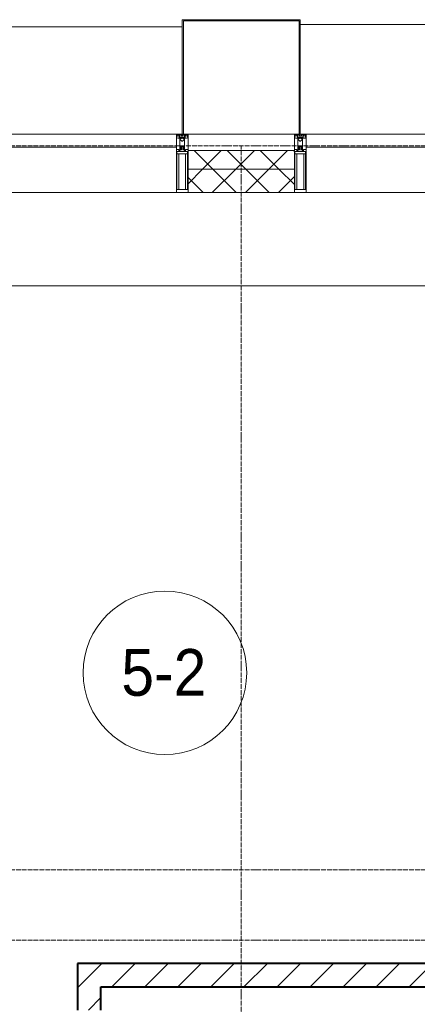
# Model space of a CAD drawing. Header units: millimetres. Extents: x 105790 to 201854, y 7718 to 225473.
# Tile 43 of 50: x 132202 to 133903, y 29425 to 33640. Entities that reach past the tile are written whole.
import ezdxf

# ---------------------------------------------------------------- set-up
doc = ezdxf.new("R2010")
doc.units = ezdxf.units.MM
doc.linetypes.add('ADSK_Линия сетки', pattern=[25, 20, -2.5, 0, -2.5])
doc.linetypes.add('Линия сетки', pattern=[25, 20, -2.5, 0, -2.5])
for name, color, linetype, lineweight in [('Импосты витража', 7, 'Continuous', 18), ('Колонны', 7, 'Continuous', 18), ('Марки помещений', 7, 'Continuous', 20), ('Оси', 7, 'Continuous', 9), ('Панели витража', 7, 'Continuous', 18), ('Перекрытия', 7, 'Continuous', 18), ('Стены разрез', 7, 'Continuous', 40), ('Стены штриховка', 7, 'Continuous', 40), ('Элементы узлов', 7, 'Continuous', 18)]:
    doc.layers.add(name, color=color, linetype=linetype, lineweight=lineweight)
doc.styles.add('Arial_3', font='arial.ttf', dxfattribs={"width": 0.9, "height": 200})
pattern_1 = [(45, (0, 0), (-70.71068, 70.71068), [])]
pattern_2 = [(45, (0, 0), (-70.71068, 70.71068), []), (135, (0, 0), (-70.71068, -70.71068), [])]

# ---------------------------------------------------------------- blocks, each defined once
blk = doc.blocks.new('135_SLK_K4_AR_rvt-1-МКСС_К4_L23_78_000_')
at = {"layer": 'Стены разрез', "lineweight": 9, "true_color": 0xaaaaaa}
h = blk.add_hatch(dxfattribs=at)
h.set_pattern_fill('FP_3', color=253, style=0, pattern_type=2)
h.set_pattern_definition(pattern_1)
h.paths.add_polyline_path([(132550, 28000), (132550, 28500), (132450, 28500), (132450, 28000)])
h.paths.add_polyline_path([(132550, 29400), (132550, 29600), (132450, 29600), (132450, 29400)])
h = blk.add_hatch(dxfattribs=at)
h.set_pattern_fill('FP_3', color=253, style=0, pattern_type=2)
h.set_pattern_definition(pattern_1)
h.paths.add_polyline_path([(136150, 29500), (136150, 29600), (132550, 29600), (132550, 29500), (135456.7, 29500)])
at = {"layer": 'Перекрытия', "color": 253, "true_color": 0xaaaaaa}
blk.add_line((136150, 32500), (131250, 32500), dxfattribs=at)
at = {"layer": 'Стены разрез', "color": 253, "true_color": 0xaaaaaa}
for p, q in [((132550, 29600), (132450, 29600)), ((132450, 29600), (132450, 29400)), ((136150, 29600), (132550, 29600)), ((132550, 29400), (132550, 29500)), ((132550, 29500), (136150, 29500))]:
    blk.add_line(p, q, dxfattribs=at)
blk = doc.blocks.new('Rectangular Mullion - 50Wx250H-2623690-МКСС_К4_L23_78_000_')
at = {"layer": 'Элементы узлов', "color": 253, "lineweight": 5, "true_color": 0xaaaaaa}
for p, q in [((-25, 65.2), (-25, 250)), ((-25, 250), (0, 250)), ((-23, 237.3), (0, 237.3)), ((-23, 237.3), (-23, 73.6)), ((-14.9, 84), (-14.9, 237.3)), ((25, 250), (0, 250)), ((23, 237.3), (0, 237.3)), ((14.9, 84), (14.9, 237.3)), ((23, 237.3), (23, 73.6)), ((25, 65.2), (25, 250)), ((-14, 65.2), (-25, 65.2)), ((0, 84), (-23, 84)), ((-0.5, 73.6), (-23, 73.6)), ((-14, 71.3), (-14, 65.2)), ((-10, 71.3), (-14, 71.3)), ((-10, 53), (-10, 71.3)), ((-8.7, 53), (-10, 53)), ((-10, 53), (-10, 17)), ((-8.7, 53), (-7, 54.7)), ((-7, 65.2), (-5.9, 67.3)), ((-7, 65.2), (-7, 54.7)), ((-4.1, 67.3), (-5.9, 67.3)), ((-4.1, 67.3), (-2.9, 65.1)), ((-2.9, 65.1), (-2.9, 54.6)), ((-1.3, 53), (-2.9, 54.6)), ((0, 53), (-1.3, 53)), ((0, 84), (23, 84)), ((0, 53), (1.3, 53)), ((0.5, 73.6), (23, 73.6)), ((1.3, 53), (2.9, 54.6)), ((4.1, 67.3), (2.9, 65.1)), ((2.9, 65.1), (2.9, 54.6)), ((4.1, 67.3), (5.9, 67.3)), ((7, 65.2), (5.9, 67.3)), ((7, 65.2), (7, 54.7)), ((8.7, 53), (7, 54.7)), ((8.7, 53), (10, 53)), ((10, 71.3), (14, 71.3)), ((10, 53), (10, 71.3)), ((10, 53), (10, 17)), ((14, 71.3), (14, 65.2)), ((14, 65.2), (25, 65.2)), ((-23.8, 14.6), (-25, 14.2)), ((-25, 0), (-25, 14.2)), ((-22.3, 17), (-23.8, 17)), ((-23.8, 17), (-23.8, 14.6)), ((-22.5, 10.6), (-23.8, 14.6)), ((-22.5, 10.6), (-23.7, 9.9)), ((-23.7, 1.3), (-23.7, 9.9)), ((-23.7, 1.3), (-11.8, 1.3)), ((-23.2, 10.2), (-22.5, 8)), ((-22.5, 8), (-22.5, 4.5)), ((-21.3, 4.5), (-22.5, 4.5)), ((-22.3, 17), (-22.3, 16)), ((-22.3, 16), (-21.3, 16)), ((-19, 17.6), (-21.3, 16)), ((-21.3, 4.5), (-21.3, 6.5)), ((-21.3, 6.5), (-14.2, 6.5)), ((-18.4, 16.6), (-19, 17.6)), ((-7.4, 16.6), (-18.4, 16.6)), ((-14.2, 6.5), (-14.2, 4.5)), ((-13.2, 4.5), (-14.2, 4.5)), ((-13.2, 4.5), (-12.2, 7.2)), ((-12.7, 7.6), (-11.3, 11.4)), ((-12.7, 7.6), (-11.8, 6.9)), ((-12.2, 9), (-12.2, 14.8)), ((-12.2, 14.8), (0, 14.8)), ((-11.8, 1.3), (-11.8, 6.9)), ((-10.5, 11.2), (-11.3, 11.4)), ((-10.5, 1.5), (-10.5, 11.2)), ((-4.8, 1.5), (-10.5, 1.5)), ((-10, 17), (-7.5, 17)), ((-8.5, 23), (-1.5, 30)), ((-8.5, 18.5), (-8.5, 23)), ((-7.5, 18.5), (-8.5, 18.5)), ((-7.5, 17), (-7.5, 18.5)), ((-7.4, 18), (-7.4, 16.6)), ((-2.6, 18), (-7.4, 18)), ((0, 8), (-4.8, 8)), ((-4.8, 1.5), (-4.8, 8)), ((-2.6, 18), (-2.6, 16.8)), ((-2.6, 16.8), (0, 16.8)), ((-1.5, 30), (0, 30)), ((1.5, 30), (0, 30)), ((2.6, 16.8), (0, 16.8)), ((0, 14.8), (0, 16.8)), ((0, 14.8), (0, 16.8)), ((12.2, 14.8), (0, 14.8)), ((0, 0), (0, 8)), ((0, 8), (4.8, 8)), ((0, 0), (0, 8)), ((8.5, 23), (1.5, 30)), ((2.6, 18), (2.6, 16.8)), ((2.6, 18), (7.4, 18)), ((4.8, 1.5), (4.8, 8)), ((4.8, 1.5), (10.5, 1.5)), ((7.4, 18), (7.4, 16.6)), ((7.4, 16.6), (18.4, 16.6)), ((7.5, 18.5), (8.5, 18.5)), ((7.5, 17), (7.5, 18.5)), ((10, 17), (7.5, 17)), ((8.5, 18.5), (8.5, 23)), ((10.5, 11.2), (11.3, 11.4)), ((10.5, 1.5), (10.5, 11.2)), ((12.7, 7.6), (11.3, 11.4)), ((12.7, 7.6), (11.8, 6.9)), ((11.8, 1.3), (11.8, 6.9)), ((23.7, 1.3), (11.8, 1.3)), ((12.2, 9), (12.2, 14.8)), ((13.2, 4.5), (12.2, 7.2)), ((13.2, 4.5), (14.2, 4.5)), ((21.3, 6.5), (14.2, 6.5)), ((14.2, 6.5), (14.2, 4.5)), ((18.4, 16.6), (19, 17.6)), ((19, 17.6), (21.3, 16)), ((22.3, 16), (21.3, 16)), ((21.3, 4.5), (21.3, 6.5)), ((21.3, 4.5), (22.5, 4.5)), ((22.3, 17), (22.3, 16)), ((22.3, 17), (23.8, 17)), ((22.5, 10.6), (23.8, 14.6)), ((22.5, 10.6), (23.7, 9.9)), ((23.2, 10.2), (22.5, 8)), ((22.5, 8), (22.5, 4.5)), ((23.7, 1.3), (23.7, 9.9)), ((23.8, 17), (23.8, 14.6)), ((23.8, 14.6), (25, 14.2)), ((25, 0), (25, 14.2)), ((-25, 0), (0, 0)), ((25, 0), (0, 0))]:
    blk.add_line(p, q, dxfattribs=at)
for centre, start, end in [((-0.5, 73.1), 360, 90), ((0.5, 73.1), 90, 180)]:
    blk.add_arc(centre, 0.5, start, end, dxfattribs=at)
blk = doc.blocks.new('Rectangular Mullion - R_StandardFrame_50Wx250H-V47-МКСС_К4_L23_78_000_')
at = {"layer": 'Импосты витража', "color": 253, "lineweight": 5, "true_color": 0xaaaaaa}
for p, q in [((-25, 0), (-25, 250)), ((-25, 250), (25, 250)), ((25, 250), (25, 0)), ((0, 0), (-25, 0)), ((25, 0), (5, 0))]:
    blk.add_line(p, q, dxfattribs=at)
blk = doc.blocks.new('System Panel - A_PAN_Glass-7513417-МКСС_К4_L23_78_000_')
at = {"layer": 'Панели витража', "color": 253, "lineweight": 5, "true_color": 0xaaaaaa}
for p, q in [((656.25, 0), (-656.25, 0)), ((-656.25, 0), (-656.25, -55)), ((656.25, -55), (656.25, 0)), ((-656.25, -55), (656.25, -55))]:
    blk.add_line(p, q, dxfattribs=at)
blk = doc.blocks.new('Rectangular Mullion - R_StandardFrame_50Wx250H-5816490-МКСС_К4_L23_78_000_')
at = {"layer": 'Импосты витража', "color": 253, "lineweight": 5, "true_color": 0xaaaaaa}
blk.add_line((132872.5, 32900), (131560, 32900), dxfattribs=at)
blk = doc.blocks.new('Rectangular Mullion - R_StandardFrame_50Wx250H-5937779-МКСС_К4_L23_78_000_')
at = {"layer": 'Импосты витража', "color": 253, "lineweight": 5, "true_color": 0xaaaaaa}
blk.add_line((134740, 32900), (133427.5, 32900), dxfattribs=at)
blk = doc.blocks.new('Rectangular Mullion - R_StandardFrame_50Wx250H-7516606-МКСС_К4_L23_78_000_')
at = {"layer": 'Импосты витража', "color": 253, "lineweight": 5, "true_color": 0xaaaaaa}
for p, q in [((-25, 0), (-25, 250)), ((-25, 250), (25, 250)), ((25, 250), (25, 0)), ((-5, 0), (-25, 0)), ((25, 0), (0, 0))]:
    blk.add_line(p, q, dxfattribs=at)
blk = doc.blocks.new('A_SLK_PAN_Type1 - Прямой тип панели-6538386-МКСС_К4_L23_78_000_')
at = {"layer": 'Колонны', "lineweight": 5}
for p, q in [((-247.5, 0), (-252.5, 0)), ((-252.5, 0), (-252.5, -490)), ((-247.5, -485), (-247.5, 0)), ((227.5, 0), (-227.5, 0)), ((247.5, 0), (247.5, -485)), ((252.5, 0), (247.5, 0)), ((252.5, -490), (252.5, 0)), ((-252.5, -490), (252.5, -490)), ((247.5, -485), (-247.5, -485))]:
    blk.add_line(p, q, dxfattribs=at)
blk = doc.blocks.new('A_OGR_PAN_Отлив - A_OGR_PAN_Отлив-6265589-МКСС_К4_L23_78_000_')
at = {"layer": 'Колонны', "color": 253, "lineweight": 5, "true_color": 0xaaaaaa}
blk.add_line((681.25, 470), (-681.25, 470), dxfattribs=at)
blk = doc.blocks.new('A_OGR_PAN_Отлив - A_OGR_PAN_Отлив-6266136-МКСС_К4_L23_78_000_')
at = {"layer": 'Колонны', "color": 253, "lineweight": 5, "true_color": 0xaaaaaa}
blk.add_line((681.25, 460), (-681.25, 460), dxfattribs=at)
blk = doc.blocks.new('135_SLK_K4_AR_FCD_rvt-1-МКСС_К4_L23_78_000_')
at = {"layer": 'Стены разрез', "lineweight": 5, "true_color": 0xaaaaaa}
h = blk.add_hatch(dxfattribs=at)
h.set_pattern_fill('FP_4', color=253, style=0, pattern_type=2)
h.set_pattern_definition(pattern_2)
h.paths.add_polyline_path([(133377.5, 33000), (133377.5, 33080), (132922.5, 33080), (132922.5, 33000)])
h = blk.add_hatch(dxfattribs=at)
h.set_pattern_fill('FP_4', color=253, style=0, pattern_type=2)
h.set_pattern_definition(pattern_2)
h.paths.add_polyline_path([(133377.5, 32900), (133377.5, 33000), (132922.5, 33000), (132922.5, 32900)])
at = {"layer": 'Стены разрез', "color": 253, "lineweight": 9, "true_color": 0xaaaaaa}
for p, q in [((133377.5, 33080), (132922.5, 33080)), ((132922.5, 33080), (132922.5, 32900)), ((133377.5, 32900), (133377.5, 33080)), ((132922.5, 32900), (133377.5, 32900))]:
    blk.add_line(p, q, dxfattribs=at)
at = {"layer": 'Стены штриховка', "color": 253, "lineweight": 9, "true_color": 0xaaaaaa}
blk.add_line((133377.5, 33000), (132922.5, 33000), dxfattribs=at)
at = {"layer": 'Импосты витража', "color": 253, "lineweight": 5, "true_color": 0xaaaaaa, "extrusion": (0, 0, -1), "rotation": 180}
for name, p in [('Rectangular Mullion - 50Wx250H-2623690-МКСС_К4_L23_78_000_', (-132897.5, 33150)), ('Rectangular Mullion - R_StandardFrame_50Wx250H-V47-МКСС_К4_L23_78_000_', (-132897.5, 33150)), ('Rectangular Mullion - 50Wx250H-2623690-МКСС_К4_L23_78_000_', (-133402.5, 33150)), ('Rectangular Mullion - R_StandardFrame_50Wx250H-7516606-МКСС_К4_L23_78_000_', (-133402.5, 33150))]:
    blk.add_blockref(name, p, dxfattribs=at)
at = {"layer": 'Импосты витража', "color": 253, "lineweight": 5, "true_color": 0xaaaaaa}
for name in ['Rectangular Mullion - R_StandardFrame_50Wx250H-5816490-МКСС_К4_L23_78_000_', 'Rectangular Mullion - R_StandardFrame_50Wx250H-5937779-МКСС_К4_L23_78_000_']:
    blk.add_blockref(name, (0, 0), dxfattribs=at)
at = {"layer": 'Колонны', "color": 253, "lineweight": 5, "true_color": 0xaaaaaa, "rotation": 180}
blk.add_blockref('A_SLK_PAN_Type1 - Прямой тип панели-6538386-МКСС_К4_L23_78_000_', (133150, 33150), dxfattribs=at)
at = {"layer": 'Колонны', "color": 253, "lineweight": 5, "true_color": 0xaaaaaa}
for name, p in [('A_OGR_PAN_Отлив - A_OGR_PAN_Отлив-6266136-МКСС_К4_L23_78_000_', (132216.3, 33150)), ('A_OGR_PAN_Отлив - A_OGR_PAN_Отлив-6265589-МКСС_К4_L23_78_000_', (134083.8, 33150))]:
    blk.add_blockref(name, p, dxfattribs=at)
at = {"layer": 'Панели витража', "color": 253, "lineweight": 5, "true_color": 0xaaaaaa}
for p in [(132216.3, 33150), (134083.8, 33150)]:
    blk.add_blockref('System Panel - A_PAN_Glass-7513417-МКСС_К4_L23_78_000_', p, dxfattribs=at)
blk = doc.blocks.new('050_Марка_Помещение - Номер-620969-МКСС_К4_L23_78_000_')
at = {"layer": 'Марки помещений'}
blk.add_circle((0, 0), 3.5, dxfattribs=at)

msp = doc.modelspace()

# ---------------------------------------------------------------- linework, layer by layer
at = {"layer": 'Оси', "linetype": 'ADSK_Линия сетки'}
for p, q in [((136800, 33100), (106608.1, 33100)), ((136800, 30000), (107878.1, 30000)), ((136800, 29700), (106608.1, 29700))]:
    msp.add_line(p, q, dxfattribs=at)
at = {"layer": 'Оси', "linetype": 'Линия сетки'}
msp.add_line((133150, 12025.7), (133150, 33100), dxfattribs=at)

# ---------------------------------------------------------------- block references
at = {"lineweight": 5}
for name in ['135_SLK_K4_AR_FCD_rvt-1-МКСС_К4_L23_78_000_', '135_SLK_K4_AR_rvt-1-МКСС_К4_L23_78_000_']:
    msp.add_blockref(name, (0, 0), dxfattribs=at)
at = {"layer": 'Марки помещений', "xscale": 99.99999999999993, "yscale": 99.99999999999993, "zscale": 99.99999999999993}
msp.add_blockref('050_Марка_Помещение - Номер-620969-МКСС_К4_L23_78_000_', (132823.7, 30844.1), dxfattribs=at)

# ---------------------------------------------------------------- texts
at = {"layer": 'Марки помещений', "lineweight": 9, "insert": (132637.2, 30945.8), "char_height": 200, "width": 447.342, "attachment_point": 1, "style": 'Arial_3'}
msp.add_mtext('5-2', dxfattribs=at)

doc.saveas('drawing.dxf')
